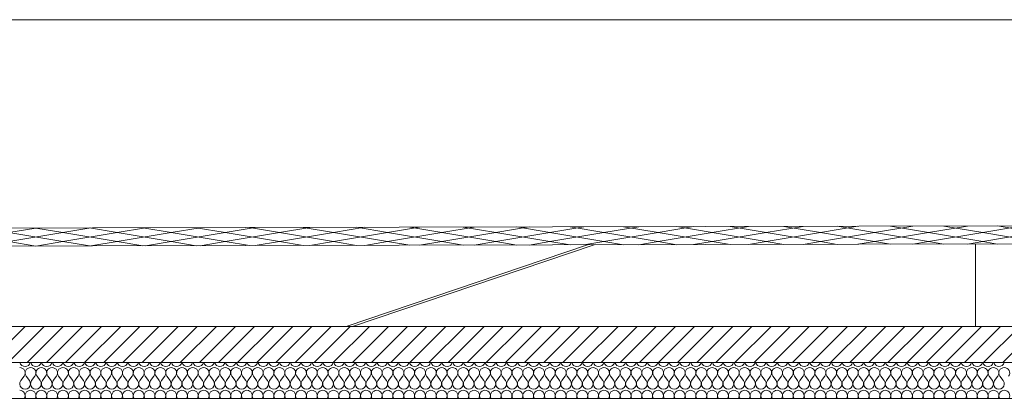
# Model space of a CAD drawing. Header units: millimetres. Extents: x 17009 to 157603, y -19950 to 21829.
# Tile 186 of 208: x 64860 to 70320, y 19720 to 21829. Entities that reach past the tile are written whole.
import ezdxf

# ---------------------------------------------------------------- set-up
doc = ezdxf.new("R2010")
doc.units = ezdxf.units.MM
doc.header["$MEASUREMENT"] = 0
for name, color, linetype in [('01-STR_Dalles toitures.ARCHI', 7, 'Continuous'), ('01-STR_Escaliers et ascenseurs.ARCHI', 7, 'Continuous'), ('05-INF _ COTATIONS.ARCHI', 7, 'Continuous')]:
    doc.layers.add(name, color=color, linetype=linetype)
doc.styles.add('STYLE_GENERE_1', font='arial.ttf')
doc.dimstyles.new('STYLE_GENERE__1', dxfattribs={"dimtxt": 150, "dimasz": 114, "dimexe": 0.18, "dimexo": 400, "dimgap": 0, "dimtad": 1, "dimlfac": 0.001, "dimzin": 0, "dimdsep": 46, "dimtxsty": 'STYLE_GENERE_1', "dimblk": 'ARROWHEAD_2', "dimblk1": 'ARROWHEAD_2', "dimblk2": 'ARROWHEAD_2', "dimcen": 0.09, "dimclrd": 8, "dimclre": 8, "dimclrt": 8, "dimazin": 0, "dimtfac": 1, "dimtdec": 4, "dimtmove": 0, "dimatfit": 3, "dimfxl": 0, "dimtolj": 1, "dimtzin": 0, "dimarcsym": 0})

# ---------------------------------------------------------------- blocks, each defined once
blk = doc.blocks.new('*X97')
at = {"layer": '01-STR_Dalles toitures.ARCHI', "color": 7, "linetype": 'Continuous', "lineweight": 5}
for p, q in [((64866, 19830), (64884, 19854)), ((64914, 19830), (64896, 19854)), ((64926, 19830), (64944, 19854)), ((64974, 19830), (64956, 19854)), ((64986, 19830), (65004, 19854)), ((65034, 19830), (65016, 19854)), ((65046, 19830), (65064, 19854)), ((65094, 19830), (65076, 19854)), ((65106, 19830), (65124, 19854)), ((65154, 19830), (65136, 19854)), ((65166, 19830), (65184, 19854)), ((65214, 19830), (65196, 19854)), ((65226, 19830), (65244, 19854)), ((65274, 19830), (65256, 19854)), ((65286, 19830), (65304, 19854)), ((65334, 19830), (65316, 19854)), ((65346, 19830), (65364, 19854)), ((65394, 19830), (65376, 19854)), ((65406, 19830), (65424, 19854)), ((65454, 19830), (65436, 19854)), ((65466, 19830), (65484, 19854)), ((65514, 19830), (65496, 19854)), ((65526, 19830), (65544, 19854)), ((65574, 19830), (65556, 19854)), ((65586, 19830), (65604, 19854)), ((65634, 19830), (65616, 19854)), ((65646, 19830), (65664, 19854)), ((65694, 19830), (65676, 19854)), ((65706, 19830), (65724, 19854)), ((65754, 19830), (65736, 19854)), ((65766, 19830), (65784, 19854)), ((65814, 19830), (65796, 19854)), ((65826, 19830), (65844, 19854)), ((65874, 19830), (65856, 19854)), ((65886, 19830), (65904, 19854)), ((65934, 19830), (65916, 19854)), ((65946, 19830), (65964, 19854)), ((65994, 19830), (65976, 19854)), ((66006, 19830), (66024, 19854)), ((66054, 19830), (66036, 19854)), ((66066, 19830), (66084, 19854)), ((66114, 19830), (66096, 19854)), ((66126, 19830), (66144, 19854)), ((66174, 19830), (66156, 19854)), ((66186, 19830), (66204, 19854)), ((66234, 19830), (66216, 19854)), ((66246, 19830), (66264, 19854)), ((66294, 19830), (66276, 19854)), ((66306, 19830), (66324, 19854)), ((66354, 19830), (66336, 19854)), ((66366, 19830), (66384, 19854)), ((66414, 19830), (66396, 19854)), ((66426, 19830), (66444, 19854)), ((66474, 19830), (66456, 19854)), ((66486, 19830), (66504, 19854)), ((66534, 19830), (66516, 19854)), ((66546, 19830), (66564, 19854)), ((66594, 19830), (66576, 19854)), ((66606, 19830), (66624, 19854)), ((66654, 19830), (66636, 19854)), ((66666, 19830), (66684, 19854)), ((66714, 19830), (66696, 19854)), ((66726, 19830), (66744, 19854)), ((66774, 19830), (66756, 19854)), ((66786, 19830), (66804, 19854)), ((66834, 19830), (66816, 19854)), ((66846, 19830), (66864, 19854)), ((66894, 19830), (66876, 19854)), ((66906, 19830), (66924, 19854)), ((66954, 19830), (66936, 19854)), ((66966, 19830), (66984, 19854)), ((67014, 19830), (66996, 19854)), ((67026, 19830), (67044, 19854)), ((67074, 19830), (67056, 19854)), ((67086, 19830), (67104, 19854)), ((67134, 19830), (67116, 19854)), ((67146, 19830), (67164, 19854)), ((67194, 19830), (67176, 19854)), ((67206, 19830), (67224, 19854)), ((67254, 19830), (67236, 19854)), ((67266, 19830), (67284, 19854)), ((67314, 19830), (67296, 19854)), ((67326, 19830), (67344, 19854)), ((67374, 19830), (67356, 19854)), ((67386, 19830), (67404, 19854)), ((67434, 19830), (67416, 19854)), ((67446, 19830), (67464, 19854)), ((67494, 19830), (67476, 19854)), ((67506, 19830), (67524, 19854)), ((67554, 19830), (67536, 19854)), ((67566, 19830), (67584, 19854)), ((67614, 19830), (67596, 19854)), ((67626, 19830), (67644, 19854)), ((67674, 19830), (67656, 19854)), ((67686, 19830), (67704, 19854)), ((67734, 19830), (67716, 19854)), ((67746, 19830), (67764, 19854)), ((67794, 19830), (67776, 19854)), ((67806, 19830), (67824, 19854)), ((67854, 19830), (67836, 19854)), ((67866, 19830), (67884, 19854)), ((67914, 19830), (67896, 19854)), ((67926, 19830), (67944, 19854)), ((67974, 19830), (67956, 19854)), ((67986, 19830), (68004, 19854)), ((68034, 19830), (68016, 19854)), ((68046, 19830), (68064, 19854)), ((68094, 19830), (68076, 19854)), ((68106, 19830), (68124, 19854)), ((68154, 19830), (68136, 19854)), ((68166, 19830), (68184, 19854)), ((68214, 19830), (68196, 19854)), ((68226, 19830), (68244, 19854)), ((68274, 19830), (68256, 19854)), ((68286, 19830), (68304, 19854)), ((68334, 19830), (68316, 19854)), ((68346, 19830), (68364, 19854)), ((68394, 19830), (68376, 19854)), ((68406, 19830), (68424, 19854)), ((68454, 19830), (68436, 19854)), ((68466, 19830), (68484, 19854)), ((68514, 19830), (68496, 19854)), ((68526, 19830), (68544, 19854)), ((68574, 19830), (68556, 19854)), ((68586, 19830), (68604, 19854)), ((68634, 19830), (68616, 19854)), ((68646, 19830), (68664, 19854)), ((68694, 19830), (68676, 19854)), ((68706, 19830), (68724, 19854)), ((68754, 19830), (68736, 19854)), ((68766, 19830), (68784, 19854)), ((68814, 19830), (68796, 19854)), ((68826, 19830), (68844, 19854)), ((68874, 19830), (68856, 19854)), ((68886, 19830), (68904, 19854)), ((68934, 19830), (68916, 19854)), ((68946, 19830), (68964, 19854)), ((68994, 19830), (68976, 19854)), ((69006, 19830), (69024, 19854)), ((69054, 19830), (69036, 19854)), ((69066, 19830), (69084, 19854)), ((69114, 19830), (69096, 19854)), ((69126, 19830), (69144, 19854)), ((69174, 19830), (69156, 19854)), ((69186, 19830), (69204, 19854)), ((69234, 19830), (69216, 19854)), ((69246, 19830), (69264, 19854)), ((69294, 19830), (69276, 19854)), ((69306, 19830), (69324, 19854)), ((69354, 19830), (69336, 19854)), ((69366, 19830), (69384, 19854)), ((69414, 19830), (69396, 19854)), ((69426, 19830), (69444, 19854)), ((69474, 19830), (69456, 19854)), ((69486, 19830), (69504, 19854)), ((69534, 19830), (69516, 19854)), ((69546, 19830), (69564, 19854)), ((69594, 19830), (69576, 19854)), ((69606, 19830), (69624, 19854)), ((69654, 19830), (69636, 19854)), ((69666, 19830), (69684, 19854)), ((69714, 19830), (69696, 19854)), ((69726, 19830), (69744, 19854)), ((69774, 19830), (69756, 19854)), ((69786, 19830), (69804, 19854)), ((69834, 19830), (69816, 19854)), ((69846, 19830), (69864, 19854)), ((69894, 19830), (69876, 19854)), ((69906, 19830), (69924, 19854)), ((69954, 19830), (69936, 19854)), ((69966, 19830), (69984, 19854)), ((70014, 19830), (69996, 19854)), ((70026, 19830), (70044, 19854)), ((70074, 19830), (70056, 19854)), ((70086, 19830), (70104, 19854)), ((70134, 19830), (70116, 19854)), ((70146, 19830), (70164, 19854)), ((70194, 19830), (70176, 19854)), ((70206, 19830), (70224, 19854)), ((70254, 19830), (70236, 19854)), ((70266, 19830), (70284, 19854)), ((70314, 19830), (70296, 19854))]:
    blk.add_line(p, q, dxfattribs=at)
for centre, start, end in [((64890, 19938), 195.466, 344.534), ((64950, 19938), 195.466, 344.534), ((65010, 19938), 195.466, 344.534), ((65070, 19938), 195.466, 344.534), ((65130, 19938), 195.466, 344.534), ((65190, 19938), 195.466, 344.534), ((65250, 19938), 195.466, 344.534), ((65310, 19938), 195.466, 344.534), ((65370, 19938), 195.466, 344.534), ((65430, 19938), 195.466, 344.534), ((65490, 19938), 195.466, 344.534), ((65550, 19938), 195.466, 344.534), ((65610, 19938), 195.466, 344.534), ((65670, 19938), 195.466, 344.534), ((65730, 19938), 195.466, 344.534), ((65790, 19938), 195.466, 344.534), ((65850, 19938), 195.466, 344.534), ((65910, 19938), 195.466, 344.534), ((65970, 19938), 195.466, 344.534), ((66030, 19938), 195.466, 344.534), ((66090, 19938), 195.466, 344.534), ((66150, 19938), 195.466, 344.534), ((66210, 19938), 195.466, 344.534), ((66270, 19938), 195.466, 344.534), ((66330, 19938), 195.466, 344.534), ((66390, 19938), 195.466, 344.534), ((66450, 19938), 195.466, 344.534), ((66510, 19938), 195.466, 344.534), ((66570, 19938), 195.466, 344.534), ((66630, 19938), 195.466, 344.534), ((66690, 19938), 195.466, 344.534), ((66750, 19938), 195.466, 344.534), ((66810, 19938), 195.466, 344.534), ((66870, 19938), 195.466, 344.534), ((66930, 19938), 195.466, 344.534), ((66990, 19938), 195.466, 344.534), ((67050, 19938), 195.466, 344.534), ((67110, 19938), 195.466, 344.534), ((67170, 19938), 195.466, 344.534), ((67230, 19938), 195.466, 344.534), ((67290, 19938), 195.466, 344.534), ((67350, 19938), 195.466, 344.534), ((67410, 19938), 195.466, 344.534), ((67470, 19938), 195.466, 344.534), ((67530, 19938), 195.466, 344.534), ((67590, 19938), 195.466, 344.534), ((67650, 19938), 195.466, 344.534), ((67710, 19938), 195.466, 344.534), ((67770, 19938), 195.466, 344.534), ((67830, 19938), 195.466, 344.534), ((67890, 19938), 195.466, 344.534), ((67950, 19938), 195.466, 344.534), ((68010, 19938), 195.466, 344.534), ((68070, 19938), 195.466, 344.534), ((68130, 19938), 195.466, 344.534), ((68190, 19938), 195.466, 344.534), ((68250, 19938), 195.466, 344.534), ((68310, 19938), 195.466, 344.534), ((68370, 19938), 195.466, 344.534), ((68430, 19938), 195.466, 344.534), ((68490, 19938), 195.466, 344.534), ((68550, 19938), 195.466, 344.534), ((68610, 19938), 195.466, 344.534), ((68670, 19938), 195.466, 344.534), ((68730, 19938), 195.466, 344.534), ((68790, 19938), 195.466, 344.534), ((68850, 19938), 195.466, 344.534), ((68910, 19938), 195.466, 344.534), ((68970, 19938), 195.466, 344.534), ((69030, 19938), 195.466, 344.534), ((69090, 19938), 195.466, 344.534), ((69150, 19938), 195.466, 344.534), ((69210, 19938), 195.466, 344.534), ((69270, 19938), 195.466, 344.534), ((69330, 19938), 195.466, 344.534), ((69390, 19938), 195.466, 344.534), ((69450, 19938), 195.466, 344.534), ((69510, 19938), 195.466, 344.534), ((69570, 19938), 195.466, 344.534), ((69630, 19938), 195.466, 344.534), ((69690, 19938), 195.466, 344.534), ((69750, 19938), 195.466, 344.534), ((69810, 19938), 195.466, 344.534), ((69870, 19938), 195.466, 344.534), ((69930, 19938), 195.466, 344.534), ((69990, 19938), 195.466, 344.534), ((70050, 19938), 195.466, 344.534), ((70110, 19938), 195.466, 344.534), ((70170, 19938), 195.466, 344.534), ((70230, 19938), 195.466, 344.534), ((70290, 19938), 195.466, 344.534), ((64860, 19872), 323.1301, 90), ((64920, 19872), 90, 216.8699), ((64920, 19872), 323.1301, 90), ((64980, 19872), 90, 216.8699), ((64980, 19872), 323.1301, 90), ((65040, 19872), 90, 216.8699), ((65040, 19872), 323.1301, 90), ((65100, 19872), 90, 216.8699), ((65100, 19872), 323.1301, 90), ((65160, 19872), 90, 216.8699), ((65160, 19872), 323.1301, 90), ((65220, 19872), 90, 216.8699), ((65220, 19872), 323.1301, 90), ((65280, 19872), 90, 216.8699), ((65280, 19872), 323.1301, 90), ((65340, 19872), 90, 216.8699), ((65340, 19872), 323.1301, 90), ((65400, 19872), 90, 216.8699), ((65400, 19872), 323.1301, 90), ((65460, 19872), 90, 216.8699), ((65460, 19872), 323.1301, 90), ((65520, 19872), 90, 216.8699), ((65520, 19872), 323.1301, 90), ((65580, 19872), 90, 216.8699), ((65580, 19872), 323.1301, 90), ((65640, 19872), 90, 216.8699), ((65640, 19872), 323.1301, 90), ((65700, 19872), 90, 216.8699), ((65700, 19872), 323.1301, 90), ((65760, 19872), 90, 216.8699), ((65760, 19872), 323.1301, 90), ((65820, 19872), 90, 216.8699), ((65820, 19872), 323.1301, 90), ((65880, 19872), 90, 216.8699), ((65880, 19872), 323.1301, 90), ((65940, 19872), 90, 216.8699), ((65940, 19872), 323.1301, 90), ((66000, 19872), 90, 216.8699), ((66000, 19872), 323.1301, 90), ((66060, 19872), 90, 216.8699), ((66060, 19872), 323.1301, 90), ((66120, 19872), 90, 216.8699), ((66120, 19872), 323.1301, 90), ((66180, 19872), 90, 216.8699), ((66180, 19872), 323.1301, 90), ((66240, 19872), 90, 216.8699), ((66240, 19872), 323.1301, 90), ((66300, 19872), 90, 216.8699), ((66300, 19872), 323.1301, 90), ((66360, 19872), 90, 216.8699), ((66360, 19872), 323.1301, 90), ((66420, 19872), 90, 216.8699), ((66420, 19872), 323.1301, 90), ((66480, 19872), 90, 216.8699), ((66480, 19872), 323.1301, 90), ((66540, 19872), 90, 216.8699), ((66540, 19872), 323.1301, 90), ((66600, 19872), 90, 216.8699), ((66600, 19872), 323.1301, 90), ((66660, 19872), 90, 216.8699), ((66660, 19872), 323.1301, 90), ((66720, 19872), 90, 216.8699), ((66720, 19872), 323.1301, 90), ((66780, 19872), 90, 216.8699), ((66780, 19872), 323.1301, 90), ((66840, 19872), 90, 216.8699), ((66840, 19872), 323.1301, 90), ((66900, 19872), 90, 216.8699), ((66900, 19872), 323.1301, 90), ((66960, 19872), 90, 216.8699), ((66960, 19872), 323.1301, 90), ((67020, 19872), 90, 216.8699), ((67020, 19872), 323.1301, 90), ((67080, 19872), 90, 216.8699), ((67080, 19872), 323.1301, 90), ((67140, 19872), 90, 216.8699), ((67140, 19872), 323.1301, 90), ((67200, 19872), 90, 216.8699), ((67200, 19872), 323.1301, 90), ((67260, 19872), 90, 216.8699), ((67260, 19872), 323.1301, 90), ((67320, 19872), 90, 216.8699), ((67320, 19872), 323.1301, 90), ((67380, 19872), 90, 216.8699), ((67380, 19872), 323.1301, 90), ((67440, 19872), 90, 216.8699), ((67440, 19872), 323.1301, 90), ((67500, 19872), 90, 216.8699), ((67500, 19872), 323.1301, 90), ((67560, 19872), 90, 216.8699), ((67560, 19872), 323.1301, 90), ((67620, 19872), 90, 216.8699), ((67620, 19872), 323.1301, 90), ((67680, 19872), 90, 216.8699), ((67680, 19872), 323.1301, 90), ((67740, 19872), 90, 216.8699), ((67740, 19872), 323.1301, 90), ((67800, 19872), 90, 216.8699), ((67800, 19872), 323.1301, 90), ((67860, 19872), 90, 216.8699), ((67860, 19872), 323.1301, 90), ((67920, 19872), 90, 216.8699), ((67920, 19872), 323.1301, 90), ((67980, 19872), 90, 216.8699), ((67980, 19872), 323.1301, 90), ((68040, 19872), 90, 216.8699), ((68040, 19872), 323.1301, 90), ((68100, 19872), 90, 216.8699), ((68100, 19872), 323.1301, 90), ((68160, 19872), 90, 216.8699), ((68160, 19872), 323.1301, 90), ((68220, 19872), 90, 216.8699), ((68220, 19872), 323.1301, 90), ((68280, 19872), 90, 216.8699), ((68280, 19872), 323.1301, 90), ((68340, 19872), 90, 216.8699), ((68340, 19872), 323.1301, 90), ((68400, 19872), 90, 216.8699), ((68400, 19872), 323.1301, 90), ((68460, 19872), 90, 216.8699), ((68460, 19872), 323.1301, 90), ((68520, 19872), 90, 216.8699), ((68520, 19872), 323.1301, 90), ((68580, 19872), 90, 216.8699), ((68580, 19872), 323.1301, 90), ((68640, 19872), 90, 216.8699), ((68640, 19872), 323.1301, 90), ((68700, 19872), 90, 216.8699), ((68700, 19872), 323.1301, 90), ((68760, 19872), 90, 216.8699), ((68760, 19872), 323.1301, 90), ((68820, 19872), 90, 216.8699), ((68820, 19872), 323.1301, 90), ((68880, 19872), 90, 216.8699), ((68880, 19872), 323.1301, 90), ((68940, 19872), 90, 216.8699), ((68940, 19872), 323.1301, 90), ((69000, 19872), 90, 216.8699), ((69000, 19872), 323.1301, 90), ((69060, 19872), 90, 216.8699), ((69060, 19872), 323.1301, 90), ((69120, 19872), 90, 216.8699), ((69120, 19872), 323.1301, 90), ((69180, 19872), 90, 216.8699), ((69180, 19872), 323.1301, 90), ((69240, 19872), 90, 216.8699), ((69240, 19872), 323.1301, 90), ((69300, 19872), 90, 216.8699), ((69300, 19872), 323.1301, 90), ((69360, 19872), 90, 216.8699), ((69360, 19872), 323.1301, 90), ((69420, 19872), 90, 216.8699), ((69420, 19872), 323.1301, 90), ((69480, 19872), 90, 216.8699), ((69480, 19872), 323.1301, 90), ((69540, 19872), 90, 216.8699), ((69540, 19872), 323.1301, 90), ((69600, 19872), 90, 216.8699), ((69600, 19872), 323.1301, 90), ((69660, 19872), 90, 216.8699), ((69660, 19872), 323.1301, 90), ((69720, 19872), 90, 216.8699), ((69720, 19872), 323.1301, 90), ((69780, 19872), 90, 216.8699), ((69780, 19872), 323.1301, 90), ((69840, 19872), 90, 216.8699), ((69840, 19872), 323.1301, 90), ((69900, 19872), 90, 216.8699), ((69900, 19872), 323.1301, 90), ((69960, 19872), 90, 216.8699), ((69960, 19872), 323.1301, 90), ((70020, 19872), 90, 216.8699), ((70020, 19872), 323.1301, 90), ((70080, 19872), 90, 216.8699), ((70080, 19872), 323.1301, 90), ((70140, 19872), 90, 216.8699), ((70140, 19872), 323.1301, 90), ((70200, 19872), 90, 216.8699), ((70200, 19872), 323.1301, 90), ((70260, 19872), 90, 216.8699), ((70260, 19872), 323.1301, 90), ((70320, 19872), 90, 216.8699), ((70320, 19872), 323.1301, 90), ((64890, 19812), 143.1301, 36.8699), ((64950, 19812), 143.1301, 36.8699), ((65010, 19812), 143.1301, 36.8699), ((65070, 19812), 143.1301, 36.8699), ((65130, 19812), 143.1301, 36.8699), ((65190, 19812), 143.1301, 36.8699), ((65250, 19812), 143.1301, 36.8699), ((65310, 19812), 143.1301, 36.8699), ((65370, 19812), 143.1301, 36.8699), ((65430, 19812), 143.1301, 36.8699), ((65490, 19812), 143.1301, 36.8699), ((65550, 19812), 143.1301, 36.8699), ((65610, 19812), 143.1301, 36.8699), ((65670, 19812), 143.1301, 36.8699), ((65730, 19812), 143.1301, 36.8699), ((65790, 19812), 143.1301, 36.8699), ((65850, 19812), 143.1301, 36.8699), ((65910, 19812), 143.1301, 36.8699), ((65970, 19812), 143.1301, 36.8699), ((66030, 19812), 143.1301, 36.8699), ((66090, 19812), 143.1301, 36.8699), ((66150, 19812), 143.1301, 36.8699), ((66210, 19812), 143.1301, 36.8699), ((66270, 19812), 143.1301, 36.8699), ((66330, 19812), 143.1301, 36.8699), ((66390, 19812), 143.1301, 36.8699), ((66450, 19812), 143.1301, 36.8699), ((66510, 19812), 143.1301, 36.8699), ((66570, 19812), 143.1301, 36.8699), ((66630, 19812), 143.1301, 36.8699), ((66690, 19812), 143.1301, 36.8699), ((66750, 19812), 143.1301, 36.8699), ((66810, 19812), 143.1301, 36.8699), ((66870, 19812), 143.1301, 36.8699), ((66930, 19812), 143.1301, 36.8699), ((66990, 19812), 143.1301, 36.8699), ((67050, 19812), 143.1301, 36.8699), ((67110, 19812), 143.1301, 36.8699), ((67170, 19812), 143.1301, 36.8699), ((67230, 19812), 143.1301, 36.8699), ((67290, 19812), 143.1301, 36.8699), ((67350, 19812), 143.1301, 36.8699), ((67410, 19812), 143.1301, 36.8699), ((67470, 19812), 143.1301, 36.8699), ((67530, 19812), 143.1301, 36.8699), ((67590, 19812), 143.1301, 36.8699), ((67650, 19812), 143.1301, 36.8699), ((67710, 19812), 143.1301, 36.8699), ((67770, 19812), 143.1301, 36.8699), ((67830, 19812), 143.1301, 36.8699), ((67890, 19812), 143.1301, 36.8699), ((67950, 19812), 143.1301, 36.8699), ((68010, 19812), 143.1301, 36.8699), ((68070, 19812), 143.1301, 36.8699), ((68130, 19812), 143.1301, 36.8699), ((68190, 19812), 143.1301, 36.8699), ((68250, 19812), 143.1301, 36.8699), ((68310, 19812), 143.1301, 36.8699), ((68370, 19812), 143.1301, 36.8699), ((68430, 19812), 143.1301, 36.8699), ((68490, 19812), 143.1301, 36.8699), ((68550, 19812), 143.1301, 36.8699), ((68610, 19812), 143.1301, 36.8699), ((68670, 19812), 143.1301, 36.8699), ((68730, 19812), 143.1301, 36.8699), ((68790, 19812), 143.1301, 36.8699), ((68850, 19812), 143.1301, 36.8699), ((68910, 19812), 143.1301, 36.8699), ((68970, 19812), 143.1301, 36.8699), ((69030, 19812), 143.1301, 36.8699), ((69090, 19812), 143.1301, 36.8699), ((69150, 19812), 143.1301, 36.8699), ((69210, 19812), 143.1301, 36.8699), ((69270, 19812), 143.1301, 36.8699), ((69330, 19812), 143.1301, 36.8699), ((69390, 19812), 143.1301, 36.8699), ((69450, 19812), 143.1301, 36.8699), ((69510, 19812), 143.1301, 36.8699), ((69570, 19812), 143.1301, 36.8699), ((69630, 19812), 143.1301, 36.8699), ((69690, 19812), 143.1301, 36.8699), ((69750, 19812), 143.1301, 36.8699), ((69810, 19812), 143.1301, 36.8699), ((69870, 19812), 143.1301, 36.8699), ((69930, 19812), 143.1301, 36.8699), ((69990, 19812), 143.1301, 36.8699), ((70050, 19812), 143.1301, 36.8699), ((70110, 19812), 143.1301, 36.8699), ((70170, 19812), 143.1301, 36.8699), ((70230, 19812), 143.1301, 36.8699), ((70290, 19812), 143.1301, 36.8699), ((64860, 19746), 327.769, 90), ((64920, 19746), 90, 212.231), ((64920, 19746), 327.769, 90), ((64980, 19746), 90, 212.231), ((64980, 19746), 327.769, 90), ((65040, 19746), 90, 212.231), ((65040, 19746), 327.769, 90), ((65100, 19746), 90, 212.231), ((65100, 19746), 327.769, 90), ((65160, 19746), 90, 212.231), ((65160, 19746), 327.769, 90), ((65220, 19746), 90, 212.231), ((65220, 19746), 327.769, 90), ((65280, 19746), 90, 212.231), ((65280, 19746), 327.769, 90), ((65340, 19746), 90, 212.231), ((65340, 19746), 327.769, 90), ((65400, 19746), 90, 212.231), ((65400, 19746), 327.769, 90), ((65460, 19746), 90, 212.231), ((65460, 19746), 327.769, 90), ((65520, 19746), 90, 212.231), ((65520, 19746), 327.769, 90), ((65580, 19746), 90, 212.231), ((65580, 19746), 327.769, 90), ((65640, 19746), 90, 212.231), ((65640, 19746), 327.769, 90), ((65700, 19746), 90, 212.231), ((65700, 19746), 327.769, 90), ((65760, 19746), 90, 212.231), ((65760, 19746), 327.769, 90), ((65820, 19746), 90, 212.231), ((65820, 19746), 327.769, 90), ((65880, 19746), 90, 212.231), ((65880, 19746), 327.769, 90), ((65940, 19746), 90, 212.231), ((65940, 19746), 327.769, 90), ((66000, 19746), 90, 212.231), ((66000, 19746), 327.769, 90), ((66060, 19746), 90, 212.231), ((66060, 19746), 327.769, 90), ((66120, 19746), 90, 212.231), ((66120, 19746), 327.769, 90), ((66180, 19746), 90, 212.231), ((66180, 19746), 327.769, 90), ((66240, 19746), 90, 212.231), ((66240, 19746), 327.769, 90), ((66300, 19746), 90, 212.231), ((66300, 19746), 327.769, 90), ((66360, 19746), 90, 212.231), ((66360, 19746), 327.769, 90), ((66420, 19746), 90, 212.231), ((66420, 19746), 327.769, 90), ((66480, 19746), 90, 212.231), ((66480, 19746), 327.769, 90), ((66540, 19746), 90, 212.231), ((66540, 19746), 327.769, 90), ((66600, 19746), 90, 212.231), ((66600, 19746), 327.769, 90), ((66660, 19746), 90, 212.231), ((66660, 19746), 327.769, 90), ((66720, 19746), 90, 212.231), ((66720, 19746), 327.769, 90), ((66780, 19746), 90, 212.231), ((66780, 19746), 327.769, 90), ((66840, 19746), 90, 212.231), ((66840, 19746), 327.769, 90), ((66900, 19746), 90, 212.231), ((66900, 19746), 327.769, 90), ((66960, 19746), 90, 212.231), ((66960, 19746), 327.769, 90), ((67020, 19746), 90, 212.231), ((67020, 19746), 327.769, 90), ((67080, 19746), 90, 212.231), ((67080, 19746), 327.769, 90), ((67140, 19746), 90, 212.231), ((67140, 19746), 327.769, 90), ((67200, 19746), 90, 212.231), ((67200, 19746), 327.769, 90), ((67260, 19746), 90, 212.231), ((67260, 19746), 327.769, 90), ((67320, 19746), 90, 212.231), ((67320, 19746), 327.769, 90), ((67380, 19746), 90, 212.231), ((67380, 19746), 327.769, 90), ((67440, 19746), 90, 212.231), ((67440, 19746), 327.769, 90), ((67500, 19746), 90, 212.231), ((67500, 19746), 327.769, 90), ((67560, 19746), 90, 212.231), ((67560, 19746), 327.769, 90), ((67620, 19746), 90, 212.231), ((67620, 19746), 327.769, 90), ((67680, 19746), 90, 212.231), ((67680, 19746), 327.769, 90), ((67740, 19746), 90, 212.231), ((67740, 19746), 327.769, 90), ((67800, 19746), 90, 212.231), ((67800, 19746), 327.769, 90), ((67860, 19746), 90, 212.231), ((67860, 19746), 327.769, 90), ((67920, 19746), 90, 212.231), ((67920, 19746), 327.769, 90), ((67980, 19746), 90, 212.231), ((67980, 19746), 327.769, 90), ((68040, 19746), 90, 212.231), ((68040, 19746), 327.769, 90), ((68100, 19746), 90, 212.231), ((68100, 19746), 327.769, 90), ((68160, 19746), 90, 212.231), ((68160, 19746), 327.769, 90), ((68220, 19746), 90, 212.231), ((68220, 19746), 327.769, 90), ((68280, 19746), 90, 212.231), ((68280, 19746), 327.769, 90), ((68340, 19746), 90, 212.231), ((68340, 19746), 327.769, 90), ((68400, 19746), 90, 212.231), ((68400, 19746), 327.769, 90), ((68460, 19746), 90, 212.231), ((68460, 19746), 327.769, 90), ((68520, 19746), 90, 212.231), ((68520, 19746), 327.769, 90), ((68580, 19746), 90, 212.231), ((68580, 19746), 327.769, 90), ((68640, 19746), 90, 212.231), ((68640, 19746), 327.769, 90), ((68700, 19746), 90, 212.231), ((68700, 19746), 327.769, 90), ((68760, 19746), 90, 212.231), ((68760, 19746), 327.769, 90), ((68820, 19746), 90, 212.231), ((68820, 19746), 327.769, 90), ((68880, 19746), 90, 212.231), ((68880, 19746), 327.769, 90), ((68940, 19746), 90, 212.231), ((68940, 19746), 327.769, 90), ((69000, 19746), 90, 212.231), ((69000, 19746), 327.769, 90), ((69060, 19746), 90, 212.231), ((69060, 19746), 327.769, 90), ((69120, 19746), 90, 212.231), ((69120, 19746), 327.769, 90), ((69180, 19746), 90, 212.231), ((69180, 19746), 327.769, 90), ((69240, 19746), 90, 212.231), ((69240, 19746), 327.769, 90), ((69300, 19746), 90, 212.231), ((69300, 19746), 327.769, 90), ((69360, 19746), 90, 212.231), ((69360, 19746), 327.769, 90), ((69420, 19746), 90, 212.231), ((69420, 19746), 327.769, 90), ((69480, 19746), 90, 212.231), ((69480, 19746), 327.769, 90), ((69540, 19746), 90, 212.231), ((69540, 19746), 327.769, 90), ((69600, 19746), 90, 212.231), ((69600, 19746), 327.769, 90), ((69660, 19746), 90, 212.231), ((69660, 19746), 327.769, 90), ((69720, 19746), 90, 212.231), ((69720, 19746), 327.769, 90), ((69780, 19746), 90, 212.231), ((69780, 19746), 327.769, 90), ((69840, 19746), 90, 212.231), ((69840, 19746), 327.769, 90), ((69900, 19746), 90, 212.231), ((69900, 19746), 327.769, 90), ((69960, 19746), 90, 212.231), ((69960, 19746), 327.769, 90), ((70020, 19746), 90, 212.231), ((70020, 19746), 327.769, 90), ((70080, 19746), 90, 212.231), ((70080, 19746), 327.769, 90), ((70140, 19746), 90, 212.231), ((70140, 19746), 327.769, 90), ((70200, 19746), 90, 212.231), ((70200, 19746), 327.769, 90), ((70260, 19746), 90, 212.231), ((70260, 19746), 327.769, 90), ((70320, 19746), 90, 212.231), ((70320, 19746), 327.769, 90)]:
    blk.add_arc(centre, 30, start, end, dxfattribs=at)
blk = doc.blocks.new('Élément de coupe_77_1')
at = {"layer": '01-STR_Dalles toitures.ARCHI', "linetype": 'Continuous', "lineweight": 0, "true_color": 0x000000}
h = blk.add_hatch(dxfattribs=at)
h.set_pattern_fill('Hachure_simple_0001', color=18, style=0, pattern_type=2)
h.set_pattern_definition([(45, (0, 0), (-53.03301, 53.03301), [])])
h.paths.add_polyline_path([(30252.5, 19930), (75896, 19930), (75896, 20130), (30252.5, 20130)])
at = {"layer": '01-STR_Dalles toitures.ARCHI', "color": 7, "linetype": 'Continuous', "lineweight": 5}
for p, q in [((75896, 20130), (30252.5, 20130)), ((75716, 19930), (47432.9, 19930))]:
    blk.add_line(p, q, dxfattribs=at)
at = {"layer": '01-STR_Dalles toitures.ARCHI', "color": 7, "linetype": 'Continuous', "lineweight": 5, "flags": 128}
blk.add_lwpolyline([(75716, 19730), (75340.8, 19730), (62016.1, 19730), (61918.1, 19730), (47432.9, 19730)], dxfattribs=at)
at = {"layer": '01-STR_Dalles toitures.ARCHI', "lineweight": 0}
blk.add_blockref('*X97', (0, 0), dxfattribs=at)
blk = doc.blocks.new('Élément de coupe_117_1')
at = {"layer": '01-STR_Escaliers et ascenseurs.ARCHI', "color": 7, "linetype": 'Continuous', "lineweight": 5}
blk.add_line((70161, 20130), (70161, 20586.1), dxfattribs=at)
blk = doc.blocks.new('*X552')
at = {"layer": '01-STR_Dalles toitures.ARCHI', "color": 7, "linetype": 'Continuous', "lineweight": 5}
for p, q in [((64949.7, 20675), (64800, 20650)), ((64800, 20650), (65100, 20600)), ((65100, 20650), (64800, 20600)), ((64950.2, 20675), (65100, 20650)), ((65253.7, 20675.6), (65100, 20650)), ((65100, 20650), (65400, 20600)), ((65400, 20650), (65100, 20600)), ((65246.4, 20675.6), (65400, 20650)), ((65557.6, 20676.3), (65400, 20650)), ((65400, 20650), (65700, 20600)), ((65700, 20650), (65400, 20600)), ((65542.6, 20676.2), (65700, 20650)), ((65861.5, 20676.9), (65700, 20650)), ((65700, 20650), (66000, 20600)), ((66000, 20650), (65700, 20600)), ((65838.8, 20676.9), (66000, 20650)), ((66165.4, 20677.6), (66000, 20650)), ((66000, 20650), (66300, 20600)), ((66300, 20650), (66000, 20600)), ((66135, 20677.5), (66300, 20650)), ((66469.3, 20678.2), (66300, 20650)), ((66300, 20650), (66600, 20600)), ((66600, 20650), (66300, 20600)), ((66431.2, 20678.1), (66600, 20650)), ((66773.2, 20678.9), (66600, 20650)), ((66600, 20650), (66900, 20600)), ((66900, 20650), (66600, 20600)), ((66727.4, 20678.8), (66900, 20650)), ((67077.2, 20679.5), (66900, 20650)), ((66900, 20650), (67200, 20600)), ((67200, 20650), (66900, 20600)), ((67023.5, 20679.4), (67200, 20650)), ((67381.1, 20680.2), (67200, 20650)), ((67200, 20650), (67500, 20600)), ((67500, 20650), (67200, 20600)), ((67319.7, 20680), (67500, 20650)), ((67685, 20680.8), (67500, 20650)), ((67500, 20650), (67800, 20600)), ((67800, 20650), (67500, 20600)), ((67615.9, 20680.7), (67800, 20650)), ((67988.9, 20681.5), (67800, 20650)), ((67800, 20650), (68100, 20600)), ((68100, 20650), (67800, 20600)), ((67912.1, 20681.3), (68100, 20650)), ((68292.8, 20682.1), (68100, 20650)), ((68100, 20650), (68400, 20600)), ((68400, 20650), (68100, 20600)), ((68208.3, 20682), (68400, 20650)), ((68596.7, 20682.8), (68400, 20650)), ((68400, 20650), (68700, 20600)), ((68700, 20650), (68400, 20600)), ((68504.5, 20682.6), (68700, 20650)), ((68900.6, 20683.4), (68700, 20650)), ((68700, 20650), (69000, 20600)), ((69000, 20650), (68700, 20600)), ((68800.6, 20683.2), (69000, 20650)), ((69204.6, 20684.1), (69000, 20650)), ((69000, 20650), (69300, 20600)), ((69300, 20650), (69000, 20600)), ((69096.8, 20683.9), (69300, 20650)), ((69508.5, 20684.7), (69300, 20650)), ((69300, 20650), (69600, 20600)), ((69600, 20650), (69300, 20600)), ((69393, 20684.5), (69600, 20650)), ((69812.4, 20685.4), (69600, 20650)), ((69600, 20650), (69900, 20600)), ((69900, 20650), (69600, 20600)), ((69689.2, 20685.1), (69900, 20650)), ((70116.3, 20686.1), (69900, 20650)), ((69900, 20650), (70200, 20600)), ((70200, 20650), (69900, 20600)), ((69985.4, 20685.8), (70200, 20650)), ((70420.2, 20686.7), (70200, 20650)), ((70200, 20650), (70500, 20600)), ((70500, 20650), (70200, 20600)), ((70281.6, 20686.4), (70500, 20650)), ((64800, 20600), (64950.2, 20575)), ((65100, 20600), (64949.7, 20575)), ((65100, 20600), (65246.4, 20575.6)), ((65400, 20600), (65253.7, 20575.6)), ((65400, 20600), (65542.6, 20576.2)), ((65700, 20600), (65557.6, 20576.3)), ((65700, 20600), (65838.8, 20576.9)), ((66000, 20600), (65861.5, 20576.9)), ((66000, 20600), (66135, 20577.5)), ((66300, 20600), (66165.4, 20577.6)), ((66300, 20600), (66431.2, 20578.1)), ((66600, 20600), (66469.3, 20578.2)), ((66600, 20600), (66727.4, 20578.8)), ((66900, 20600), (66773.2, 20578.9)), ((66900, 20600), (67023.5, 20579.4)), ((67200, 20600), (67077.2, 20579.5)), ((67200, 20600), (67319.7, 20580)), ((67500, 20600), (67381.1, 20580.2)), ((67500, 20600), (67615.9, 20580.7)), ((67800, 20600), (67685, 20580.8)), ((67800, 20600), (67912.1, 20581.3)), ((68100, 20600), (67988.9, 20581.5)), ((68100, 20600), (68208.3, 20582)), ((68400, 20600), (68292.8, 20582.1)), ((68400, 20600), (68504.5, 20582.6)), ((68700, 20600), (68596.7, 20582.8)), ((68700, 20600), (68800.6, 20583.2)), ((69000, 20600), (68900.6, 20583.4)), ((69000, 20600), (69096.8, 20583.9)), ((69300, 20600), (69204.6, 20584.1)), ((69300, 20600), (69393, 20584.5)), ((69600, 20600), (69508.5, 20584.7)), ((69600, 20600), (69689.2, 20585.1)), ((69900, 20600), (69812.4, 20585.4)), ((69900, 20600), (69985.4, 20585.8)), ((70200, 20600), (70116.3, 20586.1)), ((70200, 20600), (70281.6, 20586.4))]:
    blk.add_line(p, q, dxfattribs=at)
blk = doc.blocks.new('Élément de coupe_526_1')
at = {"layer": '01-STR_Dalles toitures.ARCHI', "color": 7, "linetype": 'Continuous', "lineweight": 5}
for p, q in [((34965, 21829.2), (71276.1, 21829.2)), ((66670.1, 20130), (68009.3, 20581.5)), ((66705.4, 20130), (68044.8, 20581.6))]:
    blk.add_line(p, q, dxfattribs=at)
at = {"layer": '01-STR_Dalles toitures.ARCHI', "color": 8, "linetype": 'Continuous', "lineweight": 5, "flags": 128}
for points in [[(76816.1, 19958.4), (74614.8, 20695.7), (31255.8, 20602.6), (29332.4, 19958.4)], [(76816.1, 19858.4), (74614.8, 20595.7), (31255.8, 20502.6), (29332.4, 19858.4)]]:
    blk.add_lwpolyline(points, dxfattribs=at)
at = {"layer": '01-STR_Dalles toitures.ARCHI', "lineweight": 0}
blk.add_blockref('*X552', (0, 0), dxfattribs=at)
blk = doc.blocks.new('*D1254')
at = {"layer": '05-INF _ COTATIONS.ARCHI', "color": 8, "linetype": 'Continuous', "lineweight": 5}
for p, q in [((75558.9, 19710), (75558.9, 19783.3)), ((75633.9, 19666.7), (75483.9, 19753.3)), ((75671.4, 19710), (75158.9, 19710)), ((75558.9, 16830), (75558.9, 19710)), ((75483.9, 16873.3), (75633.9, 16786.7)), ((75958.9, 16830), (75446.4, 16830)), ((75558.9, 16756.7), (75558.9, 16830))]:
    blk.add_line(p, q, dxfattribs=at)
at = {"layer": '05-INF _ COTATIONS.ARCHI', "color": 8, "lineweight": 5, "insert": (75528.9, 18069.8), "char_height": 150, "attachment_point": 7, "rotation": 90, "style": 'STYLE_GENERE_1'}
blk.add_mtext('\\A1;{\\pql;\\fArial|b0|i0|c0|p0;\\W1.000000;2,88}', dxfattribs=at)
blk = doc.blocks.new('ARROWHEAD_2')
at = {"color": 0, "linetype": 'Continuous', "lineweight": 0}
for p, q in [((-0.378, -0.655), (0.378, 0.655)), ((0, 0), (-1, 0))]:
    blk.add_line(p, q, dxfattribs=at)

msp = doc.modelspace()

# ---------------------------------------------------------------- block references
at = {"layer": '01-STR_Dalles toitures.ARCHI', "lineweight": 0}
for name in ['Élément de coupe_526_1', 'Élément de coupe_77_1']:
    msp.add_blockref(name, (0, 0), dxfattribs=at)
at = {"layer": '01-STR_Escaliers et ascenseurs.ARCHI', "lineweight": 0}
msp.add_blockref('Élément de coupe_117_1', (0, 0), dxfattribs=at)

# ---------------------------------------------------------------- dimensions: what is measured, and where the dimension line sits
at = {"layer": '05-INF _ COTATIONS.ARCHI', "color": 8, "linetype": 'Continuous', "lineweight": 5}
dim = msp.add_linear_dim(base=(75558.857, 19710), p1=(75601.137, 16830), p2=(53074.251, 19710), angle=90, dimstyle='STYLE_GENERE__1', dxfattribs=at)
dim.commit()
dim.dimension.update_dxf_attribs({"geometry": '*D1254', "text_midpoint": (75453.857, 18263.997), "dimtype": 160, "text_rotation": 90})

doc.saveas('drawing.dxf')
